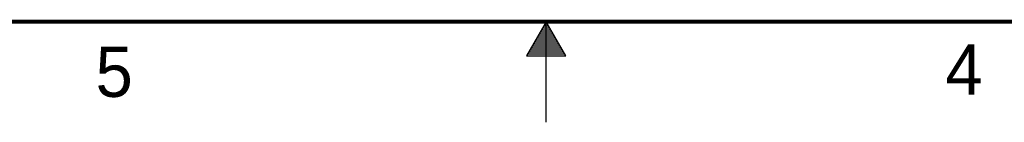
# Model space of a CAD drawing. Header units: inches. Extents: x 0 to 34, y 0 to 22.
# Tile 16 of 78: x 14.4 to 19.3, y 0 to 0.5. Entities that reach past the tile are written whole.
import ezdxf

# ---------------------------------------------------------------- set-up
doc = ezdxf.new("R2010")
doc.units = ezdxf.units.IN
doc.header["$LTSCALE"] = 1.87
doc.header["$MEASUREMENT"] = 0
doc.layers.get('0').update_dxf_attribs({"linetype": 'CONTINUOUS'})
doc.styles.get("Standard").update_dxf_attribs({"font": 'txt', "width": 0.8})

msp = doc.modelspace()

# ---------------------------------------------------------------- linework, layer by layer
at = {"color": 2, "linetype": 'CONTINUOUS'}
for p, q in [((17, 0.5), (16.902, 0.3303)), ((17.098, 0.3303), (17, 0.5)), ((17, 0), (17, 0.5)), ((16.9712, 0.45), (17.0289, 0.45)), ((16.9769, 0.46), (17.0231, 0.46)), ((16.9827, 0.47), (17.0173, 0.47)), ((16.9885, 0.48), (17.0116, 0.48)), ((16.9942, 0.49), (17.0058, 0.49)), ((16.9423, 0.4), (17.0578, 0.4)), ((16.9481, 0.41), (17.052, 0.41)), ((16.9538, 0.42), (17.0462, 0.42)), ((16.9596, 0.43), (17.0404, 0.43)), ((16.9654, 0.44), (17.0347, 0.44)), ((16.9134, 0.35), (17.0866, 0.35)), ((16.9192, 0.36), (17.0808, 0.36)), ((16.925, 0.37), (17.0751, 0.37)), ((16.9307, 0.38), (17.0693, 0.38)), ((16.9365, 0.39), (17.0635, 0.39)), ((16.902, 0.3303), (17.098, 0.3303)), ((16.9076, 0.34), (17.0924, 0.34))]:
    msp.add_line(p, q, dxfattribs=at)
at = {"color": 7, "linetype": 'CONTINUOUS', "const_width": 0.02}
msp.add_lwpolyline([(0.5, 0.5), (33.5, 0.5)], dxfattribs=at)

# ---------------------------------------------------------------- texts
at = {"color": 2, "linetype": 'CONTINUOUS'}
for s, p in [('5', (14.754, 0.1262)), ('4', (18.9884, 0.1369))]:
    msp.add_text(s, height=0.25, dxfattribs=at).set_placement(p)

doc.saveas('drawing.dxf')
